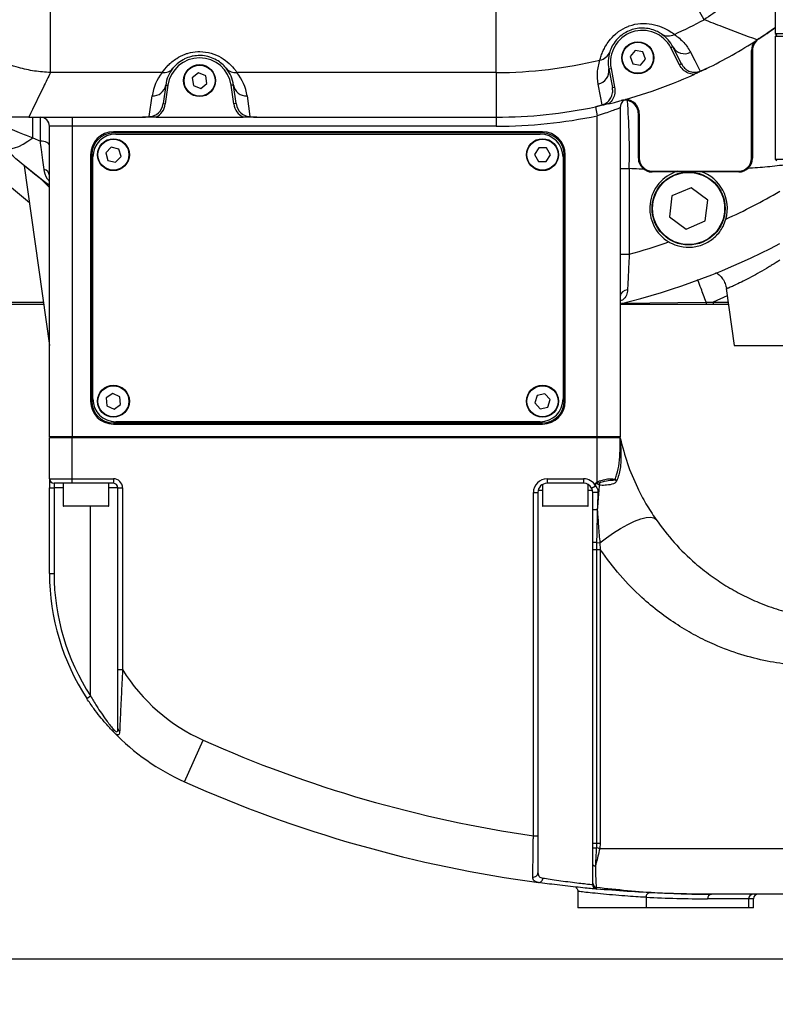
# Model space of a CAD drawing. Header units: millimetres. Extents: x 1654 to 2248, y 5204 to 5624.
# Tile 9 of 81: x 1826 to 1843, y 5247 to 5268. Entities that reach past the tile are written whole.
import ezdxf

# ---------------------------------------------------------------- set-up
doc = ezdxf.new("R2010")
doc.units = ezdxf.units.MM
doc.header["$PDSIZE"] = -1
for name, color, linetype in [('运动空间02尺寸标注', 3, 'Continuous'), ('运动空间03轨迹注释', 6, 'Continuous'), ('运动空间05模型', 7, 'Continuous'), ('运动空间16俯视轨迹', 2, 'Continuous')]:
    doc.layers.add(name, color=color, linetype=linetype)
doc.styles.add('SLDTEXTSTYLE0', font='TXT', dxfattribs={"width": 0.7})
doc.dimstyles.new('SLDDIMSTYLE0', dxfattribs={"dimtxt": 3.5, "dimasz": 4.08, "dimexe": 0, "dimexo": 0.0625, "dimgap": 0.875, "dimtad": 0, "dimtih": 1, "dimtoh": 1, "dimdec": 4, "dimlfac": 10, "dimzin": 12, "dimdsep": 46, "dimtxsty": 'SLDTEXTSTYLE0', "dimsah": 1, "dimcen": 0.09, "dimazin": 3, "dimtfac": 1, "dimtdec": 3, "dimtofl": 0, "dimtmove": 0, "dimatfit": 3, "dimfxl": 1, "dimfrac": 2, "dimtolj": 1, "dimtzin": 12, "dimarcsym": 0})
doc.dimstyles.new('SLDDIMSTYLE1', dxfattribs={"dimtxt": 5, "dimasz": 4.08, "dimexe": 1, "dimexo": 0.0625, "dimgap": 0.875, "dimtad": 1, "dimlfac": 10, "dimrnd": 1e-09, "dimzin": 12, "dimdsep": 46, "dimtxsty": 'SLDTEXTSTYLE0', "dimsah": 1, "dimcen": 0.09, "dimadec": 0, "dimazin": 3, "dimtfac": 1, "dimtdec": 3, "dimtofl": 0, "dimtmove": 0, "dimatfit": 3, "dimfxl": 1, "dimfrac": 2, "dimtolj": 1, "dimtzin": 12, "dimarcsym": 0})
doc.dimstyles.new('SLDDIMSTYLE6', dxfattribs={"dimtxt": 3.5, "dimasz": 4.08, "dimexe": 0, "dimexo": 0.0625, "dimgap": 0.875, "dimtad": 2, "dimlfac": 10, "dimrnd": 1e-09, "dimzin": 12, "dimdsep": 46, "dimtxsty": 'SLDTEXTSTYLE0', "dimsah": 1, "dimcen": 0, "dimadec": 0, "dimazin": 3, "dimtfac": 1, "dimtdec": 3, "dimtofl": 0, "dimtmove": 0, "dimatfit": 3, "dimfxl": 1, "dimfrac": 2, "dimtolj": 1, "dimtzin": 12, "dimarcsym": 0})

# ---------------------------------------------------------------- blocks, each defined once
blk = doc.blocks.new('*D153')
at = {"layer": 'Defpoints', "color": 0}
for p in [(1820.531, 5276.687), (1835.781, 5276.687), (1851.031, 5276.687), (1793.801, 5269.285), (1859.205, 5241.073)]:
    blk.add_point(p, dxfattribs=at)
at = {"layer": '运动空间03轨迹注释', "color": 0, "lineweight": -2}
blk.add_line((1851.093, 5276.687), (1878.408, 5276.687), dxfattribs=at)
for start, end in [(280.9006, 354.5139), (195.4861, 269.1523)]:
    blk.add_arc((1835.781, 5276.687), 42.627, start, end, dxfattribs=at)
at = {"layer": '运动空间03轨迹注释', "color": 0}
for points in [[(1878.892, 5272.58), (1877.533, 5272.645), (1878.408, 5276.687)], [(1795.364, 5265.456), (1794.038, 5265.156), (1793.801, 5269.285)]]:
    blk.add_solid(points, dxfattribs=at)
at = {"layer": '运动空间03轨迹注释', "color": 0, "insert": (1836.025, 5235.972), "char_height": 3.5, "attachment_point": 1, "style": 'SLDTEXTSTYLE0'}
blk.add_mtext('\\A1;170%%d', dxfattribs=at)
blk = doc.blocks.new('*D154')
at = {"layer": 'Defpoints', "color": 0}
for p in [(1835.781, 5276.687), (1975.671, 5252.486)]:
    blk.add_point(p, dxfattribs=at)
at = {"layer": '运动空间03轨迹注释', "color": 0, "lineweight": -2}
blk.add_line((1953.311, 5256.354), (1971.651, 5253.181), dxfattribs=at)
at = {"layer": '运动空间03轨迹注释', "color": 0}
blk.add_solid([(1971.535, 5252.511), (1971.767, 5253.851), (1975.671, 5252.486)], dxfattribs=at)
at = {"layer": '运动空间03轨迹注释', "color": 0, "insert": (1954.919, 5260.516), "char_height": 3.5, "attachment_point": 1, "rotation": 350.1847, "style": 'SLDTEXTSTYLE0'}
blk.add_mtext('\\A1;R1420', dxfattribs=at)
blk = doc.blocks.new('*D155')
at = {"layer": 'Defpoints', "color": 0}
for p in [(1857.392, 5299.407), (1772.611, 5247.747), (1859.381, 5247.747)]:
    blk.add_point(p, dxfattribs=at)
at = {"layer": '运动空间02尺寸标注', "color": 0, "lineweight": -2}
for p, q in [((1857.329, 5299.407), (1771.611, 5299.407)), ((1772.611, 5295.327), (1772.611, 5251.827)), ((1859.318, 5247.747), (1771.611, 5247.747))]:
    blk.add_line(p, q, dxfattribs=at)
at = {"layer": '运动空间02尺寸标注', "color": 0}
for points in [[(1773.291, 5295.327), (1771.931, 5295.327), (1772.611, 5299.407)], [(1771.931, 5251.827), (1773.291, 5251.827), (1772.611, 5247.747)]]:
    blk.add_solid(points, dxfattribs=at)
at = {"layer": '运动空间02尺寸标注', "color": 0, "insert": (1769.236, 5276.139), "char_height": 5, "attachment_point": 5, "rotation": 90, "style": 'SLDTEXTSTYLE0'}
blk.add_mtext('\\A1;516.6', dxfattribs=at)

msp = doc.modelspace()

# ---------------------------------------------------------------- linework, layer by layer
at = {"layer": '运动空间05模型', "lineweight": 25}
for p, q in [((1842.680534, 5270.457379), (1842.680534, 5268.017379)), ((1841.119709, 5268.322288), (1840.221504, 5269.973142)), ((1826.803557, 5267.164289), (1826.803557, 5269.043675)), ((1836.568391, 5267.164289), (1836.568391, 5269.043675)), ((1842.305359, 5267.917111), (1842.316307, 5267.900374)), ((1842.680534, 5268.017379), (1842.710534, 5267.987379)), ((1842.680534, 5268.017379), (1845.830534, 5268.017379)), ((1842.710534, 5267.987379), (1842.680534, 5267.957379)), ((1842.680534, 5267.957379), (1842.680534, 5265.267379)), ((1845.830534, 5267.957379), (1842.680534, 5267.957379)), ((1839.609834, 5267.649104), (1839.499054, 5267.517529)), ((1839.77917, 5267.618953), (1839.609834, 5267.649104)), ((1839.837728, 5267.457228), (1839.77917, 5267.618953)), ((1840.436719, 5267.727727), (1840.392164, 5267.705037)), ((1840.581906, 5267.332448), (1840.392164, 5267.705037)), ((1840.626462, 5267.355138), (1840.436719, 5267.727727)), ((1842.160534, 5265.287379), (1842.160534, 5267.649316)), ((1842.160534, 5267.649316), (1842.180534, 5267.649316)), ((1842.180534, 5267.649316), (1842.180534, 5265.287379)), ((1839.499054, 5267.517529), (1839.557611, 5267.355804)), ((1839.726948, 5267.325653), (1839.837728, 5267.457228)), ((1839.03214, 5267.244431), (1839.081223, 5267.253961)), ((1839.03214, 5267.244431), (1839.111832, 5266.833975)), ((1839.081223, 5267.253961), (1839.160916, 5266.843505)), ((1839.557611, 5267.355804), (1839.726948, 5267.325653)), ((1840.626462, 5267.355138), (1840.581906, 5267.332448)), ((1829.250798, 5267.164289), (1826.803557, 5267.164289)), ((1830.041988, 5267.15734), (1829.907999, 5267.049494)), ((1829.907999, 5267.049494), (1829.934401, 5266.879532)), ((1830.202381, 5267.095225), (1830.041988, 5267.15734)), ((1830.228783, 5266.925263), (1830.202381, 5267.095225)), ((1836.568391, 5267.164289), (1830.885984, 5267.164289)), ((1836.568391, 5267.164289), (1836.568391, 5266.187379)), ((1829.32569, 5266.891758), (1829.268254, 5266.483079)), ((1829.375203, 5266.8848), (1829.317767, 5266.47612)), ((1829.32569, 5266.891758), (1829.375203, 5266.8848)), ((1829.934401, 5266.879532), (1830.094794, 5266.817417)), ((1830.094794, 5266.817417), (1830.228783, 5266.925263)), ((1830.811092, 5266.891758), (1830.761579, 5266.8848)), ((1830.819015, 5266.47612), (1830.761579, 5266.8848)), ((1830.868528, 5266.483079), (1830.811092, 5266.891758)), ((1839.111832, 5266.833975), (1839.160916, 5266.843505)), ((1828.96505, 5266.199353), (1829.028609, 5266.651603)), ((1831.108172, 5266.651603), (1831.171732, 5266.199353)), ((1829.268254, 5266.483079), (1829.317767, 5266.47612)), ((1830.868528, 5266.483079), (1830.819015, 5266.47612)), ((1838.739185, 5266.414227), (1838.780534, 5266.218547)), ((1839.037107, 5266.481721), (1838.988419, 5266.470067)), ((1839.280534, 5266.391291), (1839.280534, 5259.187379)), ((1826.326524, 5266.187379), (1828.817309, 5266.187379)), ((1826.413037, 5265.735216), (1826.413037, 5266.187379)), ((1826.580534, 5265.661016), (1826.580534, 5266.187379)), ((1827.280534, 5266.187379), (1827.280534, 5265.987379)), ((1829.113942, 5266.187379), (1831.02284, 5266.187379)), ((1831.319472, 5266.187379), (1836.568391, 5266.187379)), ((1836.568391, 5266.187379), (1836.568391, 5265.987379)), ((1838.780534, 5259.187379), (1838.780534, 5266.218547)), ((1839.680534, 5265.287379), (1839.680534, 5266.259922)), ((1839.700534, 5266.259922), (1839.680534, 5266.259922)), ((1839.700534, 5266.259922), (1839.700534, 5265.287379)), ((1827.280534, 5265.987379), (1826.780534, 5265.987379)), ((1826.780534, 5259.187379), (1826.780534, 5265.987379)), ((1836.568391, 5265.987379), (1827.280534, 5265.987379)), ((1827.280534, 5265.987379), (1827.280534, 5259.187379)), ((1826.413037, 5265.735216), (1826.580534, 5265.661016)), ((1837.580534, 5265.865538), (1828.180534, 5265.865538)), ((1837.580534, 5265.840538), (1828.180534, 5265.840538)), ((1828.230534, 5265.815538), (1837.530534, 5265.815538)), ((1828.133042, 5265.530851), (1828.013622, 5265.407066)), ((1828.299954, 5265.489323), (1828.133042, 5265.530851)), ((1828.347445, 5265.32401), (1828.299954, 5265.489323)), ((1837.498522, 5265.516726), (1837.408594, 5265.370108)), ((1837.670461, 5265.512156), (1837.498522, 5265.516726)), ((1837.752473, 5265.360968), (1837.670461, 5265.512156)), ((1827.680534, 5265.365538), (1827.680534, 5259.965538)), ((1827.705534, 5265.365538), (1827.705534, 5259.965538)), ((1827.730534, 5260.015538), (1827.730534, 5265.315538)), ((1828.013622, 5265.407066), (1828.061113, 5265.241752)), ((1828.061113, 5265.241752), (1828.228025, 5265.200224)), ((1828.228025, 5265.200224), (1828.347445, 5265.32401)), ((1837.408594, 5265.370108), (1837.490606, 5265.218919)), ((1837.662545, 5265.214349), (1837.752473, 5265.360968)), ((1838.030534, 5265.315538), (1838.030534, 5260.015538)), ((1838.055534, 5259.965538), (1838.055534, 5265.365538)), ((1838.080534, 5259.965538), (1838.080534, 5265.365538)), ((1839.700534, 5265.287379), (1839.680534, 5265.287379)), ((1842.160534, 5265.287379), (1842.180534, 5265.287379)), ((1842.680534, 5265.267379), (1842.710534, 5265.237379)), ((1842.680534, 5265.267379), (1845.280534, 5265.267379)), ((1826.341059, 5264.314399), (1825.305573, 5265.171377)), ((1826.22744, 5265.122847), (1826.780534, 5261.187379)), ((1837.490606, 5265.218919), (1837.662545, 5265.214349)), ((1839.480534, 5265.060748), (1839.480534, 5263.185157)), ((1839.980534, 5265.007379), (1841.880534, 5265.007379)), ((1839.980534, 5265.007379), (1839.980534, 5264.987379)), ((1841.880534, 5264.987379), (1839.980534, 5264.987379)), ((1841.880534, 5265.007379), (1841.880534, 5264.987379)), ((1840.833958, 5264.641749), (1840.41375, 5264.460831)), ((1841.200742, 5264.368297), (1840.833958, 5264.641749)), ((1840.41375, 5264.460831), (1840.360325, 5264.006461)), ((1841.147317, 5263.913927), (1841.200742, 5264.368297)), ((1840.360325, 5264.006461), (1840.727109, 5263.733009)), ((1840.727109, 5263.733009), (1841.147317, 5263.913927)), ((1839.280534, 5263.185157), (1839.480534, 5263.185157)), ((1841.605627, 5262.4319), (1841.780534, 5261.187379)), ((1841.627981, 5262.272843), (1841.31659, 5262.137376)), ((1822.680534, 5262.137379), (1826.64702, 5262.137379)), ((1826.654047, 5262.087379), (1822.680534, 5262.087379)), ((1841.164811, 5262.087379), (1839.280534, 5262.087379)), ((1841.316596, 5262.137379), (1841.64702, 5262.137379)), ((1841.654047, 5262.087379), (1841.316596, 5262.087379)), ((1841.780534, 5261.187379), (1843.088715, 5261.187379)), ((1828.165047, 5260.136839), (1828.024439, 5260.037777)), ((1828.321142, 5260.0646), (1828.165047, 5260.136839)), ((1828.336628, 5259.893298), (1828.321142, 5260.0646)), ((1837.465364, 5260.093287), (1837.412314, 5259.929672)), ((1837.633583, 5260.129152), (1837.465364, 5260.093287)), ((1837.748753, 5260.001403), (1837.633583, 5260.129152)), ((1828.024439, 5260.037777), (1828.039925, 5259.866475)), ((1828.039925, 5259.866475), (1828.19602, 5259.794236)), ((1828.19602, 5259.794236), (1828.336628, 5259.893298)), ((1837.412314, 5259.929672), (1837.527484, 5259.801923)), ((1837.527484, 5259.801923), (1837.695703, 5259.837788)), ((1837.695703, 5259.837788), (1837.748753, 5260.001403)), ((1828.180534, 5259.490538), (1837.580534, 5259.490538)), ((1828.180534, 5259.465538), (1837.580534, 5259.465538)), ((1837.530534, 5259.515538), (1828.230534, 5259.515538)), ((1827.280534, 5259.187379), (1826.780534, 5259.187379)), ((1826.830534, 5259.167379), (1826.830534, 5259.187379)), ((1838.780534, 5259.187379), (1827.280534, 5259.187379)), ((1827.780534, 5259.167379), (1827.780534, 5259.187379)), ((1838.280534, 5259.167379), (1838.280534, 5259.187379)), ((1839.280534, 5259.187379), (1838.780534, 5259.187379)), ((1839.230534, 5259.167379), (1839.230534, 5259.187379)), ((1826.780534, 5259.167379), (1827.280534, 5259.167379)), ((1826.780534, 5258.267379), (1826.780534, 5259.167379)), ((1827.280534, 5258.267379), (1827.280534, 5259.167379)), ((1827.280534, 5259.167379), (1838.780534, 5259.167379)), ((1838.780534, 5258.195312), (1838.780534, 5259.167379)), ((1838.780534, 5259.167379), (1839.280534, 5259.167379)), ((1839.280534, 5258.88596), (1839.280534, 5259.167379)), ((1826.780534, 5258.267379), (1827.280534, 5258.267379)), ((1826.780534, 5258.267379), (1826.780534, 5258.067379)), ((1827.280534, 5258.167379), (1826.880534, 5258.167379)), ((1826.880534, 5258.167379), (1826.880534, 5258.067379)), ((1827.080534, 5258.167379), (1827.080534, 5257.677379)), ((1827.280534, 5258.267379), (1828.180534, 5258.267379)), ((1827.280534, 5258.167379), (1827.280534, 5258.267379)), ((1827.420455, 5258.167379), (1827.280534, 5258.167379)), ((1828.180534, 5258.167379), (1827.740612, 5258.167379)), ((1828.080534, 5257.677379), (1828.080534, 5258.167379)), ((1828.180534, 5258.267379), (1828.180534, 5258.167379)), ((1837.580534, 5258.140584), (1837.580534, 5257.677379)), ((1837.680534, 5258.267379), (1838.480534, 5258.267379)), ((1837.680534, 5258.267379), (1837.680534, 5258.167379)), ((1837.920455, 5258.167379), (1837.680534, 5258.167379)), ((1838.480534, 5258.167379), (1838.240612, 5258.167379)), ((1838.480534, 5258.267379), (1838.480534, 5258.167379)), ((1838.580534, 5257.677379), (1838.580534, 5258.140584)), ((1838.656123, 5258.06313), (1838.743917, 5258.111006)), ((1838.743917, 5258.111006), (1838.740315, 5258.167379)), ((1838.790441, 5258.180609), (1838.780534, 5258.195312)), ((1838.823257, 5258.133816), (1838.782802, 5258.149453)), ((1838.790441, 5258.180609), (1838.83514, 5258.188783)), ((1826.780534, 5258.067379), (1826.880534, 5258.067379)), ((1826.780534, 5256.193827), (1826.780534, 5258.067379)), ((1826.880534, 5258.067379), (1826.880534, 5256.193827)), ((1827.080534, 5258.067379), (1826.880534, 5258.067379)), ((1828.280534, 5258.067379), (1828.080534, 5258.067379)), ((1828.280534, 5258.067379), (1828.380534, 5258.067379)), ((1828.280534, 5254.086696), (1828.280534, 5258.067379)), ((1828.380534, 5258.067379), (1828.380534, 5254.086696)), ((1837.380534, 5250.44758), (1837.380534, 5257.967379)), ((1837.380534, 5257.967379), (1837.480534, 5257.967379)), ((1837.480534, 5257.967379), (1837.480534, 5250.44758)), ((1837.580534, 5258.011254), (1837.485405, 5258.011254)), ((1838.680534, 5258.011254), (1838.580534, 5258.011254)), ((1838.680534, 5257.596896), (1838.680534, 5257.967379)), ((1827.080534, 5257.677379), (1828.080534, 5257.677379)), ((1837.580534, 5257.677379), (1838.580534, 5257.677379)), ((1828.070534, 5257.667379), (1827.090534, 5257.667379)), ((1827.680534, 5253.510545), (1827.680534, 5257.667379)), ((1837.601015, 5257.667379), (1837.590534, 5257.667379)), ((1838.570534, 5257.667379), (1837.601015, 5257.667379)), ((1838.680534, 5256.867576), (1838.680534, 5257.596896)), ((1838.680534, 5257.596896), (1838.780534, 5257.596896)), ((1838.680534, 5256.714816), (1838.680534, 5256.867576)), ((1838.764474, 5256.869502), (1838.762205, 5256.714816)), ((1838.764474, 5256.869502), (1838.837178, 5256.860781)), ((1838.837178, 5256.860781), (1838.846078, 5256.714816)), ((1838.680534, 5256.714816), (1838.762205, 5256.714816)), ((1838.680534, 5250.289014), (1838.680534, 5256.714816)), ((1838.762205, 5256.714816), (1838.846078, 5256.714816)), ((1838.762205, 5256.714816), (1838.762205, 5250.289014)), ((1838.846078, 5256.714816), (1838.846078, 5250.289014)), ((1826.780534, 5256.193827), (1826.880534, 5256.193827)), ((1828.280534, 5254.086696), (1828.380534, 5254.086696)), ((1827.59686, 5253.455784), (1827.680534, 5253.510545)), ((1829.740265, 5251.629037), (1830.148319, 5252.541995)), ((1837.380534, 5250.44758), (1837.480534, 5250.44758)), ((1838.680534, 5250.289014), (1838.762205, 5250.289014)), ((1838.762205, 5250.289014), (1838.846078, 5250.289014)), ((1838.846078, 5250.289014), (1838.834891, 5250.167379)), ((1838.834891, 5250.167379), (1848.280534, 5250.167379)), ((1838.680534, 5249.397681), (1838.680534, 5249.405804)), ((1838.756664, 5249.321185), (1838.758791, 5249.308812)), ((1838.355534, 5249.228048), (1838.355534, 5248.867379)), ((1839.848354, 5249.099294), (1839.848354, 5248.867379)), ((1842.098354, 5249.067379), (1841.193931, 5249.067379)), ((1844.631556, 5249.167379), (1841.280534, 5249.167379)), ((1842.098354, 5248.867379), (1842.098354, 5249.067379)), ((1842.205534, 5249.067379), (1842.098354, 5249.067379)), ((1842.205534, 5248.867379), (1842.205534, 5249.067379)), ((1839.848354, 5248.867379), (1838.355534, 5248.867379)), ((1842.098354, 5248.867379), (1839.848354, 5248.867379)), ((1842.205534, 5248.867379), (1842.098354, 5248.867379))]:
    msp.add_line(p, q, dxfattribs=at)
at = {"layer": '运动空间05模型', "lineweight": 25, "flags": 128}
for points in [[(1840.823693, 5267.608607), (1840.917033, 5267.425738), (1841.033595, 5267.19735)], [(1838.887988, 5266.459077), (1838.851308, 5266.648892), (1838.800394, 5266.912418)], [(1825.74393, 5265.539886), (1825.79363, 5265.509053), (1825.856141, 5265.494228), (1825.930169, 5265.495717), (1826.014184, 5265.513489), (1826.106447, 5265.547177), (1826.205052, 5265.596084), (1826.307957, 5265.659199), (1826.413037, 5265.735216)], [(1826.780534, 5265.566289), (1826.776691, 5265.584769), (1826.765309, 5265.602539), (1826.746827, 5265.618916), (1826.721955, 5265.633271), (1826.691648, 5265.645052), (1826.65707, 5265.653806), (1826.619552, 5265.659196), (1826.580534, 5265.661016)], [(1826.780534, 5264.687379), (1826.673096, 5264.768713), (1826.163681, 5265.175813)], [(1839.308532, 5262.109742), (1841.165686, 5262.134997), (1841.165692, 5262.134997), (1841.165692, 5262.134997)], [(1838.837178, 5256.860781), (1838.98167, 5256.974268), (1839.135267, 5257.082053), (1839.292559, 5257.180339), (1839.448003, 5257.265663), (1839.596124, 5257.335019), (1839.731701, 5257.385962), (1839.849958, 5257.416699), (1839.946728, 5257.426146), (1840.018603, 5257.413971), (1840.063049, 5257.380602)], [(1838.680534, 5249.821143), (1838.681541, 5249.815138), (1838.684544, 5249.809254), (1838.689481, 5249.80361), (1838.696252, 5249.79832), (1838.704723, 5249.793489), (1838.714721, 5249.789216), (1838.726045, 5249.785585), (1838.738468, 5249.782672)]]:
    msp.add_lwpolyline(points, dxfattribs=at)
at = {"layer": '运动空间05模型', "lineweight": 25}
for centre, radius in [((1839.668391, 5267.487379), 0.35), ((1839.668391, 5267.487379), 0.34), ((1830.068391, 5266.987379), 0.35), ((1830.068391, 5266.987379), 0.34), ((1828.180534, 5265.365538), 0.35), ((1828.180534, 5265.365538), 0.34), ((1837.580534, 5265.365538), 0.35), ((1837.580534, 5265.365538), 0.34), ((1840.780534, 5264.187379), 0.8), ((1840.780534, 5264.187379), 0.79), ((1828.180534, 5259.965538), 0.35), ((1828.180534, 5259.965538), 0.34), ((1837.580534, 5259.965538), 0.35), ((1837.580534, 5259.965538), 0.34)]:
    msp.add_circle(centre, radius, dxfattribs=at)
for centre, radius, start, end in [((1836.568391, 5276.687379), 9.523089, 294.1931568, 298.5499362), ((1839.768391, 5267.387379), 0.7, 26.9876241, 190.9876241), ((1836.568391, 5276.687379), 10.5, 303.1902357, 305.5990031), ((1840.336387, 5268.23809), 0.272934, 237.0147393, 299.5727092), ((1836.568391, 5276.687379), 10.5, 296.0171316, 302.9785859), ((1842.480534, 5267.649316), 0.32, 143.2569099, 180), ((1842.480534, 5267.649316), 0.3, 123.1902357, 180), ((1838.797193, 5267.708474), 0.272934, 278.402539, 340.9605088), ((1840.69159, 5267.867577), 0.290718, 208.7539515, 297.0266307), ((1830.068391, 5266.787379), 0.7, 8, 172), ((1836.568391, 5276.687379), 9.523089, 270, 283.7820913), ((1829.28089, 5267.42735), 0.264776, 263.47417, 320.2278778), ((1830.068391, 5266.787379), 0.75, 141.1380385, 172), ((1830.855892, 5267.42735), 0.264776, 219.7721222, 276.52583), ((1830.068391, 5266.787379), 0.75, 8, 38.8619615), ((1838.745179, 5267.197844), 0.290718, 280.9486175, 9.2212967), ((1830.068391, 5266.505471), 1.05, 141.1380385, 172), ((1830.068391, 5266.505471), 1.05, 8, 38.8619615), ((1836.568391, 5276.687379), 10.5, 283.5984515, 294.3767966), ((1829.041362, 5266.939654), 0.288333, 267.4649863, 350.4382394), ((1831.095419, 5266.939654), 0.288333, 189.5617606, 272.5350137), ((1839.480534, 5266.391291), 0.2, 122.5775943, 180), ((1839.380534, 5266.259922), 0.3, 360, 105.0928235), ((1839.380534, 5266.259922), 0.32, 360, 85.0261494), ((1824.39058, 5265.402119), 15.093819, 358.7032386, 4.3534891), ((1836.568391, 5276.687379), 10.5, 270, 281.9581166), ((1826.580534, 5265.987379), 0.2, 0, 90), ((1836.568391, 5276.687379), 10.7, 270, 281.9315109), ((1828.180534, 5265.365538), 0.5, 90, 180), ((1828.180534, 5265.365538), 0.475, 90, 180), ((1828.230534, 5265.315538), 0.5, 90, 180), ((1837.530534, 5265.315538), 0.5, 0, 90), ((1837.580534, 5265.365538), 0.5, 0, 90), ((1837.580534, 5265.365538), 0.475, 0, 90), ((1839.980534, 5265.287379), 0.3, 180, 270), ((1839.980534, 5265.287379), 0.28, 180, 270), ((1841.880534, 5265.287379), 0.28, 270, 0), ((1841.880534, 5265.287379), 0.3, 270, 0), ((1826.62612, 5264.892285), 0.155056, 5.2162332, 76.5297744), ((1840.780534, 5264.187379), 0.85, 106.8351942, 239.6011771), ((1840.780534, 5264.187379), 0.85, 344.0016419, 72.0453316), ((1835.780534, 5276.687379), 14, 294.551164, 300), ((1835.780534, 5276.687379), 15, 283.4933988, 297.8181393), ((1835.780534, 5276.687379), 14, 285.3245142, 289.051655), ((1839.446961, 5262.236168), 0.168102, 91.1791869, 171.9059693), ((1828.180534, 5259.965538), 0.5, 180, 270), ((1828.180534, 5259.965538), 0.475, 180, 270), ((1828.230534, 5260.015538), 0.5, 180, 270), ((1837.530534, 5260.015538), 0.5, 270, 0), ((1837.580534, 5259.965538), 0.475, 270, 0), ((1837.580534, 5259.965538), 0.5, 270, 0), ((1839.480533, 5259.189824), 0.2, 186.4063668, 192.9974554), ((1839.346897, 5258.887962), 0.066394, 181.7273501, 222.7318884), ((1826.880534, 5258.267379), 0.1, 180, 270), ((1828.180534, 5258.067379), 0.2, 0, 90), ((1828.180534, 5258.067379), 0.1, 0, 90), ((1837.680534, 5257.967379), 0.3, 90, 180), ((1837.680534, 5257.967379), 0.2, 90, 180), ((1838.480534, 5257.967379), 0.3, 28.6044027, 90), ((1838.480534, 5257.967379), 0.2, 28.6044027, 90), ((1840.256799, 5257.804547), 1.513812, 165.6159606, 166.830106), ((1839.569457, 5258.001266), 0.757881, 165.6749783, 169.9274555), ((1839.377211, 5258.403288), 0.257452, 216.2060617, 227.2074051), ((1838.763077, 5254.779064), 3.189382, 89.4441148, 91.4830121), ((1827.090534, 5257.677379), 0.01, 180, 270), ((1828.070534, 5257.677379), 0.01, 270, 0), ((1837.590534, 5257.677379), 0.01, 180, 270), ((1838.570534, 5257.677379), 0.01, 270, 0), ((1838.745666, 5255.859231), 1.010445, 88.9334431, 93.6957726), ((1831.780534, 5256.193827), 5, 180, 213.2030992), ((1831.780534, 5256.193827), 4.9, 180, 213.2030992), ((1831.780534, 5256.193827), 4, 211.7883306, 245.9173708), ((1828.234807, 5252.764359), 0.067298, 156.8586024, 219.7151271), ((1831.780534, 5256.193827), 5, 223.9868905, 245.9173708), ((1828.357752, 5252.799217), 0.077257, 181.7947117, 238.305799), ((1841.280534, 5277.448629), 27.28125, 245.9173708, 261.7811055), ((1841.280534, 5277.448629), 28.28125, 245.9173708, 262.3029583), ((1838.742492, 5250.511514), 0.328185, 259.1178206, 272.9619419), ((1838.226768, 5247.549996), 2.6871, 76.9199551, 78.5661318), ((1837.384149, 5249.639783), 0.096607, 260.4346313, 356.1115923), ((1837.493754, 5249.516684), 0.094501, 269.3511442, 2.7927047), ((1838.774844, 5249.378469), 0.099477, 179.67992, 264.6767781), ((1838.770902, 5249.410551), 0.090493, 183.0065029, 260.9478558), ((1838.773931, 5249.401036), 0.093458, 182.0573213, 260.6771471), ((1839.942847, 5249.104592), 0.094642, 91.9070741, 183.209307), ((1841.193931, 5277.448629), 28.38125, 267.2825438, 270), ((1841.28775, 5249.073629), 0.094027, 94.4019497, 183.811261), ((1842.192173, 5249.073629), 0.094027, 94.4019497, 183.8112611), ((1842.305534, 5249.067379), 0.1, 90, 180)]:
    msp.add_arc(centre, radius, start, end, dxfattribs=at)
for centre, major_axis, ratio, start_param, end_param in [((1828.971173, 5266.52483), (0.045365, 0.32279), 0.920353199, 3.272748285, 4.71238898), ((1828.971173, 5266.52483), (-0.051897, -0.369263), 0.938608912, 0.568208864, 1.570796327), ((1831.165609, 5266.52483), (-0.051897, 0.369263), 0.938608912, 1.570796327, 2.573383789), ((1831.165609, 5266.52483), (-0.045365, 0.32279), 0.920353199, 1.570796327, 3.010437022)]:
    msp.add_ellipse(centre, major_axis=major_axis, ratio=ratio, start_param=start_param, end_param=end_param, dxfattribs=at)
for points, knots in [([(1842.59148, 5270.798569), (1842.587586, 5270.737848), (1842.573876, 5270.524094), (1842.504721, 5270.160076), (1842.352695, 5269.717049), (1842.130823, 5269.298347), (1841.846155, 5268.917409), (1841.509536, 5268.58289), (1841.249652, 5268.409156), (1841.119709, 5268.322288)], [0, 0, 0, 0, 0.0611956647, 0.2154243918, 0.3696499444, 0.5280302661, 0.6864108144, 0.8432035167, 1, 1, 1, 1]), ([(1826.803557, 5267.164289), (1826.68655, 5267.172753), (1826.450853, 5267.189801), (1826.066144, 5267.275504), (1825.654142, 5267.423803), (1825.239401, 5267.653488), (1824.858807, 5267.942386), (1824.650369, 5268.177502), (1824.544831, 5268.296549)], [0, 0, 0, 0, 0.135483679, 0.272916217, 0.452904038, 0.637580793, 0.816495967, 1, 1, 1, 1]), ([(1842.283809, 5267.879201), (1842.0314, 5267.973797), (1841.648005, 5268.117482), (1841.254239, 5268.270135), (1841.119709, 5268.322288)], [0, 0, 0, 0, 0.658350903, 1, 1, 1, 1]), ([(1838.837076, 5267.438471), (1838.845222, 5267.467641), (1838.861507, 5267.525953), (1838.915353, 5267.663357), (1839.010354, 5267.834257), (1839.143643, 5267.980806), (1839.283249, 5268.092156), (1839.38763, 5268.150857), (1839.552339, 5268.21281), (1839.736122, 5268.249981), (1839.987694, 5268.231178), (1840.210889, 5268.160723), (1840.373731, 5268.071876), (1840.44118, 5268.022572), (1840.471087, 5268.000711)], [0, 0, 0, 0, 0.078347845, 0.156618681, 0.27967608, 0.36822898, 0.397962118, 0.485257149, 0.496331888, 0.588787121, 0.684136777, 0.78733519, 0.905703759, 1, 1, 1, 1]), ([(1840.187795, 5268.00915), (1840.168404, 5268.021659), (1840.125662, 5268.049232), (1840.019578, 5268.098918), (1839.869036, 5268.136506), (1839.704551, 5268.140646), (1839.584032, 5268.116468), (1839.47653, 5268.080827), (1839.408764, 5268.047922), (1839.308674, 5267.98344), (1839.249752, 5267.931972), (1839.166171, 5267.839961), (1839.091598, 5267.723227), (1839.068472, 5267.657291), (1839.055195, 5267.619438)], [0, 0, 0, 0, 0.101989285, 0.224805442, 0.326559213, 0.417101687, 0.48847161, 0.503749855, 0.581134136, 0.595822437, 0.6868171, 0.708955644, 0.832914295, 1, 1, 1, 1]), ([(1842.680534, 5268.150978), (1842.654075, 5268.131654), (1842.529746, 5268.040849), (1842.392135, 5267.950401), (1842.283809, 5267.879201)], [0, 0, 0, 0, 0.212807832, 1, 1, 1, 1]), ([(1840.436719, 5267.727727), (1840.406534, 5267.779842), (1840.346024, 5267.884312), (1840.240619, 5267.967474), (1840.187795, 5268.00915)], [0, 0, 0, 0, 0.498856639, 1, 1, 1, 1]), ([(1840.471087, 5268.000711), (1840.545492, 5267.943611), (1840.695073, 5267.828818), (1840.780673, 5267.682262), (1840.823693, 5267.608607)], [0, 0, 0, 0, 0.4974192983, 1, 1, 1, 1]), ([(1829.250798, 5267.164289), (1829.287375, 5267.214643), (1829.353891, 5267.306212), (1829.535105, 5267.464506), (1829.70261, 5267.551507), (1829.859641, 5267.603755), (1829.971861, 5267.62295), (1830.143096, 5267.626204), (1830.330764, 5267.597274), (1830.554462, 5267.494763), (1830.732382, 5267.355455), (1830.833173, 5267.239011), (1830.87305, 5267.182589), (1830.885984, 5267.164289)], [0, 0, 0, 0, 0.153994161, 0.280037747, 0.370903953, 0.400245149, 0.484222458, 0.502752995, 0.600628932, 0.702215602, 0.812657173, 0.939236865, 1, 1, 1, 1]), ([(1839.055195, 5267.619438), (1839.039255, 5267.554401), (1839.007289, 5267.423977), (1839.023841, 5267.304386), (1839.03214, 5267.244431)], [0, 0, 0, 0, 0.498663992, 1, 1, 1, 1]), ([(1830.652386, 5267.257963), (1830.643192, 5267.269021), (1830.61544, 5267.302397), (1830.545258, 5267.371883), (1830.418237, 5267.457313), (1830.262894, 5267.518252), (1830.140449, 5267.536062), (1830.030822, 5267.538361), (1829.960037, 5267.531559), (1829.845284, 5267.506326), (1829.771233, 5267.478156), (1829.662577, 5267.421921), (1829.554839, 5267.341212), (1829.50977, 5267.28795), (1829.484396, 5267.257963)], [0, 0, 0, 0, 0.065333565, 0.197203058, 0.307055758, 0.404680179, 0.486432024, 0.497516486, 0.574457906, 0.59456057, 0.688135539, 0.710252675, 0.836869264, 1, 1, 1, 1]), ([(1838.800394, 5266.912418), (1838.789049, 5266.996131), (1838.766257, 5267.164306), (1838.813399, 5267.346811), (1838.837076, 5267.438471)], [0, 0, 0, 0, 0.497770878, 1, 1, 1, 1]), ([(1840.902115, 5267.123444), (1840.899047, 5267.123556), (1840.853614, 5267.125216), (1840.765177, 5267.147495), (1840.65318, 5267.220587), (1840.605656, 5267.295174), (1840.581906, 5267.332448)], [0, 0, 0, 0, 0.023067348, 0.341656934, 0.671000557, 1, 1, 1, 1]), ([(1840.626462, 5267.355138), (1840.64712, 5267.322565), (1840.688369, 5267.257523), (1840.78516, 5267.192937), (1840.892327, 5267.165231), (1840.97813, 5267.174145), (1841.021655, 5267.192355), (1841.033595, 5267.19735)], [0, 0, 0, 0, 0.238933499, 0.477098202, 0.705874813, 0.919311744, 1, 1, 1, 1]), ([(1841.17411, 5267.251418), (1841.144169, 5267.236908), (1841.083576, 5267.207545), (1840.992217, 5267.164574), (1840.931671, 5267.136936), (1840.902115, 5267.123444)], [0, 0, 0, 0, 0.333319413, 0.674548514, 1, 1, 1, 1]), ([(1841.033595, 5267.19735), (1841.033926, 5267.197454), (1841.051577, 5267.202975), (1841.098077, 5267.217912), (1841.144966, 5267.238575), (1841.17411, 5267.251418)], [0, 0, 0, 0, 0.007177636, 0.382921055, 1, 1, 1, 1]), ([(1826.803557, 5267.164289), (1826.75091, 5267.058783), (1826.588515, 5266.733341), (1826.432178, 5266.40755), (1826.326524, 5266.187379)], [0, 0, 0, 0, 0.324192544, 1, 1, 1, 1]), ([(1838.887988, 5266.459077), (1838.900476, 5266.462487), (1838.945998, 5266.474915), (1839.018999, 5266.52066), (1839.086987, 5266.608557), (1839.120067, 5266.71445), (1839.119456, 5266.792091), (1839.1126, 5266.829756), (1839.111832, 5266.833975)], [0, 0, 0, 0, 0.0806625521, 0.2940314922, 0.5227352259, 0.7608240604, 0.9732084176, 1, 1, 1, 1]), ([(1839.160916, 5266.843505), (1839.164997, 5266.799666), (1839.173165, 5266.711942), (1839.130865, 5266.580091), (1839.068728, 5266.514897), (1839.037107, 5266.481721)], [0, 0, 0, 0, 0.32913434, 0.658613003, 1, 1, 1, 1]), ([(1839.037107, 5266.481721), (1839.004746, 5266.47399), (1838.938933, 5266.458268), (1838.84047, 5266.435954), (1838.775397, 5266.421985), (1838.743955, 5266.415236)], [0, 0, 0, 0, 0.3333177, 0.677872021, 1, 1, 1, 1]), ([(1838.743955, 5266.415236), (1838.774831, 5266.423045), (1838.824507, 5266.435608), (1838.870352, 5266.452446), (1838.887664, 5266.458955), (1838.887988, 5266.459077)], [0, 0, 0, 0, 0.6170789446, 0.9928223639, 1, 1, 1, 1]), ([(1839.280534, 5266.391291), (1839.278686, 5266.390559), (1839.27354, 5266.388521), (1839.217838, 5266.366585), (1839.104703, 5266.324287), (1838.95296, 5266.271303), (1838.838031, 5266.236139), (1838.780534, 5266.218547)], [0, 0, 0, 0, 0.11933224, 0.33249427, 0.553331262, 0.77653938, 1, 1, 1, 1]), ([(1825.360133, 5266.225087), (1825.476262, 5266.160592), (1825.722138, 5266.024039), (1826.076323, 5265.866508), (1826.314729, 5265.773548), (1826.413037, 5265.735216)], [0, 0, 0, 0, 0.34467874, 0.729775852, 1, 1, 1, 1]), ([(1826.326524, 5266.187379), (1826.245238, 5266.187379), (1826.079095, 5266.187379), (1825.791955, 5266.187379), (1825.606262, 5266.187379), (1825.492732, 5266.187379)], [0, 0, 0, 0, 0.271275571, 0.554466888, 1, 1, 1, 1]), ([(1828.817309, 5266.187379), (1828.848438, 5266.188532), (1828.898872, 5266.1904), (1828.946488, 5266.196768), (1828.964711, 5266.199306), (1828.96505, 5266.199353)], [0, 0, 0, 0, 0.612753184, 0.992803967, 1, 1, 1, 1]), ([(1829.113942, 5266.187379), (1829.080673, 5266.187379), (1829.014908, 5266.187379), (1828.915265, 5266.187379), (1828.850041, 5266.187379), (1828.817309, 5266.187379)], [0, 0, 0, 0, 0.337749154, 0.667667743, 1, 1, 1, 1]), ([(1831.319472, 5266.187379), (1831.286206, 5266.187379), (1831.221756, 5266.187379), (1831.122116, 5266.187379), (1831.056885, 5266.187379), (1831.02284, 5266.187379)], [0, 0, 0, 0, 0.3377601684, 0.6543654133, 1, 1, 1, 1]), ([(1831.171732, 5266.199353), (1831.172071, 5266.199306), (1831.190294, 5266.196768), (1831.237909, 5266.1904), (1831.288344, 5266.188532), (1831.319472, 5266.187379)], [0, 0, 0, 0, 0.007196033, 0.387246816, 1, 1, 1, 1]), ([(1826.662239, 5265.043076), (1826.653848, 5265.110021), (1826.636897, 5265.24526), (1826.608766, 5265.459015), (1826.588959, 5265.600728), (1826.580534, 5265.661016)], [0, 0, 0, 0, 0.360303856, 0.727860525, 1, 1, 1, 1]), ([(1826.780534, 5264.688477), (1826.767579, 5264.697836), (1826.576804, 5264.835654), (1826.220477, 5265.123166), (1825.903915, 5265.399986), (1825.74393, 5265.539886)], [0, 0, 0, 0, 0.034780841, 0.512193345, 1, 1, 1, 1]), ([(1843.551885, 5265.237379), (1843.485788, 5265.225701), (1843.281304, 5265.189575), (1842.933004, 5265.142876), (1842.506854, 5265.09503), (1842.219374, 5265.073625), (1842.075184, 5265.062889)], [0, 0, 0, 0, 0.135346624, 0.418721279, 0.708449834, 1, 1, 1, 1]), ([(1826.780534, 5264.781033), (1826.765172, 5264.797918), (1826.690887, 5264.879572), (1826.674911, 5264.970751), (1826.662239, 5265.043076)], [0, 0, 0, 0, 0.206788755, 1, 1, 1, 1]), ([(1839.812333, 5265.046235), (1839.773614, 5265.047766), (1839.662996, 5265.05214), (1839.552414, 5265.057357), (1839.480539, 5265.060748)], [0, 0, 0, 0, 0.350022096, 1, 1, 1, 1]), ([(1826.780534, 5264.648861), (1826.751791, 5264.676201), (1826.682488, 5264.742121), (1826.627038, 5264.79931), (1826.594586, 5264.832781)], [0, 0, 0, 0, 0.414745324, 1, 1, 1, 1]), ([(1840.35042, 5263.454233), (1840.355631, 5263.451224), (1840.430959, 5263.407727), (1840.600115, 5263.343355), (1840.870392, 5263.326395), (1841.145338, 5263.401955), (1841.379092, 5263.563662), (1841.528889, 5263.758245), (1841.578748, 5263.899619), (1841.597613, 5263.95311)], [0, 0, 0, 0, 0.011674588, 0.168765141, 0.346115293, 0.531926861, 0.710002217, 0.890273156, 1, 1, 1, 1]), ([(1839.480534, 5263.185157), (1839.474564, 5263.064433), (1839.462645, 5262.823365), (1839.45054, 5262.560869), (1839.44509, 5262.439583), (1839.443502, 5262.404235)], [0, 0, 0, 0, 0.415477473, 0.829644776, 1, 1, 1, 1]), ([(1842.533376, 5262.902145), (1842.468179, 5262.86378), (1842.336727, 5262.786428), (1842.14884, 5262.683207), (1841.972378, 5262.591284), (1841.82264, 5262.518271), (1841.708306, 5262.466322), (1841.657539, 5262.445546), (1841.621129, 5262.432127), (1841.601593, 5262.425467), (1841.6085, 5262.431652), (1841.609762, 5262.432783)], [0, 0, 0, 0, 0.128475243, 0.259035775, 0.401429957, 0.547535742, 0.68310838, 0.82249146, 0.828084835, 0.968584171, 1, 1, 1, 1]), ([(1842.780534, 5263.055966), (1842.72401, 5263.019782), (1842.640162, 5262.966107), (1842.559622, 5262.917866), (1842.533376, 5262.902145)], [0, 0, 0, 0, 0.674122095, 1, 1, 1, 1]), ([(1841.373366, 5262.787855), (1841.399702, 5262.770703), (1841.458474, 5262.732426), (1841.530209, 5262.647758), (1841.587245, 5262.54544), (1841.601985, 5262.469501), (1841.609142, 5262.432632)], [0, 0, 0, 0, 0.213696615, 0.476872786, 0.746021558, 1, 1, 1, 1]), ([(1841.165692, 5262.134998), (1841.128029, 5262.236776), (1841.066965, 5262.401789), (1841.006363, 5262.565554), (1840.98516, 5262.62285), (1840.981985, 5262.63143)], [0, 0, 0, 0, 0.577792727, 0.936773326, 1, 1, 1, 1]), ([(1839.443502, 5262.404235), (1839.437666, 5262.364861), (1839.42486, 5262.278462), (1839.366768, 5262.197734), (1839.298035, 5262.164045), (1839.280534, 5262.155466)], [0, 0, 0, 0, 0.384270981, 0.843212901, 1, 1, 1, 1]), ([(1841.316596, 5262.087379), (1841.283262, 5262.087379), (1841.232664, 5262.087379), (1841.182072, 5262.087379), (1841.164811, 5262.087379)], [0, 0, 0, 0, 0.6588043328, 1, 1, 1, 1]), ([(1841.165692, 5262.134998), (1841.199019, 5262.13552), (1841.249311, 5262.13631), (1841.29961, 5262.137108), (1841.316579, 5262.137379), (1841.316581, 5262.137379)], [0, 0, 0, 0, 0.662635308, 0.9999602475, 1, 1, 1, 1]), ([(1839.28561, 5259.145051), (1839.285568, 5259.143356), (1839.285485, 5259.139973), (1839.286895, 5259.098429), (1839.290645, 5259.002431), (1839.29521, 5258.905125), (1839.298129, 5258.842909)], [0, 0, 0, 0, 0.141442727, 0.282250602, 0.541084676, 1, 1, 1, 1]), ([(1839.28561, 5259.145051), (1839.333309, 5258.963675), (1839.429412, 5258.59824), (1839.62915, 5258.124051), (1839.845308, 5257.711145), (1839.989703, 5257.491944), (1840.063049, 5257.380602)], [0, 0, 0, 0, 0.290272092, 0.584838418, 0.789118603, 1, 1, 1, 1]), ([(1839.169473, 5258.251213), (1839.181819, 5258.28485), (1839.225199, 5258.403032), (1839.271598, 5258.612157), (1839.277534, 5258.794058), (1839.280534, 5258.88596)], [0, 0, 0, 0, 0.164468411, 0.577861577, 1, 1, 1, 1]), ([(1839.298129, 5258.842909), (1839.299302, 5258.748126), (1839.301682, 5258.555836), (1839.255629, 5258.349785), (1839.211252, 5258.237073), (1839.202311, 5258.214365)], [0, 0, 0, 0, 0.437006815, 0.886577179, 1, 1, 1, 1]), ([(1827.740612, 5258.167379), (1827.683225, 5258.169031), (1827.576225, 5258.172112), (1827.469801, 5258.168878), (1827.420455, 5258.167379)], [0, 0, 0, 0, 0.536328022, 1, 1, 1, 1]), ([(1838.240612, 5258.167379), (1838.183225, 5258.169031), (1838.076225, 5258.172112), (1837.969801, 5258.168878), (1837.920455, 5258.167379)], [0, 0, 0, 0, 0.536328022, 1, 1, 1, 1]), ([(1838.740315, 5258.167379), (1838.74056, 5258.167551), (1838.753899, 5258.176957), (1838.76734, 5258.186219), (1838.780534, 5258.195312)], [0, 0, 0, 0, 0.018320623, 1, 1, 1, 1]), ([(1838.740315, 5258.167379), (1838.740803, 5258.167508), (1838.757513, 5258.171948), (1838.774221, 5258.176342), (1838.790441, 5258.180609)], [0, 0, 0, 0, 0.029193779, 1, 1, 1, 1]), ([(1838.782802, 5258.149453), (1838.769111, 5258.155279), (1838.754982, 5258.161292), (1838.740757, 5258.167195), (1838.740315, 5258.167379)], [0, 0, 0, 0, 0.968963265, 1, 1, 1, 1]), ([(1838.743917, 5258.111006), (1838.753796, 5258.097042), (1838.775869, 5258.06584), (1838.792748, 5258.015913), (1838.793666, 5257.981547), (1838.79402, 5257.968297)], [0, 0, 0, 0, 0.3323483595, 0.7425789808, 1, 1, 1, 1]), ([(1838.780534, 5258.195312), (1838.780611, 5258.195353), (1838.78797, 5258.199317), (1838.814781, 5258.212041), (1838.88071, 5258.236795), (1838.975054, 5258.261057), (1839.07611, 5258.270467), (1839.137464, 5258.263528), (1839.164912, 5258.252968), (1839.169473, 5258.251213)], [0, 0, 0, 0, 0.000576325, 0.054914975, 0.194734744, 0.463984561, 0.709337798, 0.951699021, 1, 1, 1, 1]), ([(1838.823257, 5258.133816), (1838.819056, 5258.074287), (1838.810519, 5257.953284), (1838.798422, 5257.80311), (1838.788359, 5257.685033), (1838.783238, 5257.627044), (1838.780656, 5257.598257), (1838.780534, 5257.596896)], [0, 0, 0, 0, 0.332488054, 0.67584715, 0.839061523, 0.992395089, 1, 1, 1, 1]), ([(1839.202311, 5258.214365), (1839.196039, 5258.203931), (1839.180417, 5258.177942), (1839.10959, 5258.142253), (1838.998208, 5258.126273), (1838.886419, 5258.118213), (1838.832432, 5258.131549), (1838.823257, 5258.133816)], [0, 0, 0, 0, 0.0926491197, 0.2307536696, 0.6214843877, 0.9356721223, 1, 1, 1, 1]), ([(1838.83514, 5258.188783), (1838.870213, 5258.196665), (1838.963759, 5258.217688), (1839.069859, 5258.237586), (1839.14203, 5258.238708), (1839.162825, 5258.248184), (1839.169473, 5258.251213)], [0, 0, 0, 0, 0.281552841, 0.750938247, 0.920384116, 1, 1, 1, 1]), ([(1838.680534, 5257.967379), (1838.678546, 5257.990159), (1838.675623, 5258.023662), (1838.66085, 5258.053562), (1838.656123, 5258.06313)], [0, 0, 0, 0, 0.67997562, 1, 1, 1, 1]), ([(1838.79402, 5257.968297), (1838.792692, 5257.929461), (1838.788462, 5257.805658), (1838.78376, 5257.68186), (1838.780534, 5257.596896)], [0, 0, 0, 0, 0.313685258, 1, 1, 1, 1]), ([(1838.780534, 5257.596896), (1838.779355, 5257.53024), (1838.775067, 5257.287747), (1838.768927, 5257.045303), (1838.764474, 5256.869502)], [0, 0, 0, 0, 0.2748814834, 1, 1, 1, 1]), ([(1838.780534, 5257.596896), (1838.78062, 5257.595536), (1838.780986, 5257.589742), (1838.783256, 5257.554038), (1838.791397, 5257.429783), (1838.808377, 5257.189806), (1838.826699, 5256.9805), (1838.837178, 5256.860781)], [0, 0, 0, 0, 0.005533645, 0.02357002, 0.145244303, 0.511095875, 1, 1, 1, 1]), ([(1840.063049, 5257.380602), (1840.193906, 5257.205516), (1840.458199, 5256.851896), (1840.870152, 5256.455388), (1841.253682, 5256.14951), (1841.600288, 5255.917629), (1841.956298, 5255.718772), (1842.344804, 5255.540317), (1842.758989, 5255.39134), (1843.197518, 5255.276436), (1843.629611, 5255.203012), (1843.991098, 5255.171219), (1844.204151, 5255.168392), (1844.280534, 5255.167379)], [0, 0, 0, 0, 0.112432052, 0.227079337, 0.305524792, 0.383980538, 0.464620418, 0.545270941, 0.643663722, 0.742075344, 0.842862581, 0.943664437, 1, 1, 1, 1]), ([(1843.580923, 5254.167379), (1843.404638, 5254.172142), (1843.052103, 5254.181667), (1842.497068, 5254.264556), (1841.926669, 5254.407435), (1841.402891, 5254.600986), (1840.939979, 5254.824217), (1840.536137, 5255.060215), (1840.139676, 5255.33787), (1839.713374, 5255.694636), (1839.267713, 5256.142343), (1838.987354, 5256.522999), (1838.846078, 5256.714816)], [0, 0, 0, 0, 0.110408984, 0.220797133, 0.334861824, 0.448897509, 0.529564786, 0.610224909, 0.693182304, 0.776133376, 0.887190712, 1, 1, 1, 1]), ([(1828.280534, 5252.796798), (1828.280534, 5252.833025), (1828.280534, 5252.906837), (1828.280534, 5253.103034), (1828.280534, 5253.381945), (1828.280534, 5253.736243), (1828.280534, 5253.968866), (1828.280534, 5254.086696)], [0, 0, 0, 0, 0.1209883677, 0.2465150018, 0.5135923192, 0.7536217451, 1, 1, 1, 1]), ([(1828.380534, 5254.086696), (1828.374651, 5253.965243), (1828.362901, 5253.722646), (1828.345054, 5253.351134), (1828.330757, 5253.041166), (1828.321675, 5252.837044), (1828.318351, 5252.760756), (1828.317163, 5252.733482)], [0, 0, 0, 0, 0.239767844, 0.478924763, 0.747525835, 0.909739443, 1, 1, 1, 1]), ([(1828.18304, 5252.721358), (1828.127107, 5252.780706), (1828.032324, 5252.881276), (1827.880982, 5253.062274), (1827.739882, 5253.244533), (1827.647945, 5253.380328), (1827.59686, 5253.455784)], [0, 0, 0, 0, 0.30310396, 0.513636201, 0.729747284, 1, 1, 1, 1]), ([(1827.680534, 5253.510545), (1827.723347, 5253.436742), (1827.799133, 5253.306101), (1827.917543, 5253.127313), (1828.04396, 5252.950577), (1828.125661, 5252.849361), (1828.172925, 5252.790807)], [0, 0, 0, 0, 0.275218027, 0.487169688, 0.703327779, 1, 1, 1, 1]), ([(1828.172925, 5252.790807), (1828.188318, 5252.773292), (1828.217236, 5252.740387), (1828.252338, 5252.720051), (1828.267872, 5252.729255), (1828.278435, 5252.752617), (1828.279553, 5252.776151), (1828.280534, 5252.796798)], [0, 0, 0, 0, 0.252084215, 0.473590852, 0.696724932, 0.733926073, 1, 1, 1, 1]), ([(1828.317163, 5252.733482), (1828.314832, 5252.711496), (1828.310138, 5252.66722), (1828.2809, 5252.649605), (1828.237161, 5252.669011), (1828.201586, 5252.70342), (1828.18304, 5252.721358)], [0, 0, 0, 0, 0.263411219, 0.530471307, 0.755225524, 1, 1, 1, 1]), ([(1837.368095, 5249.544519), (1837.368905, 5249.604906), (1837.370524, 5249.725626), (1837.374466, 5250.014613), (1837.37799, 5250.267802), (1837.38006, 5250.414113), (1837.380534, 5250.44758)], [0, 0, 0, 0, 0.30275427, 0.605233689, 0.909700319, 1, 1, 1, 1]), ([(1837.480534, 5250.44758), (1837.480534, 5250.417399), (1837.480534, 5250.285468), (1837.480534, 5250.057203), (1837.480534, 5249.796604), (1837.480534, 5249.687694), (1837.480534, 5249.633232)], [0, 0, 0, 0, 0.090358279, 0.394972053, 0.697442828, 1, 1, 1, 1]), ([(1838.680534, 5250.189231), (1838.680534, 5250.194178), (1838.680534, 5250.227407), (1838.680534, 5250.260688), (1838.680534, 5250.289014)], [0, 0, 0, 0, 0.148882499, 1, 1, 1, 1]), ([(1838.680534, 5249.821143), (1838.680534, 5249.920712), (1838.680534, 5250.040734), (1838.680534, 5250.16761), (1838.680534, 5250.189231)], [0, 0, 0, 0, 0.829586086, 1, 1, 1, 1]), ([(1838.75945, 5250.183768), (1838.758098, 5250.16001), (1838.750209, 5250.021322), (1838.743788, 5249.890819), (1838.738468, 5249.782672)], [0, 0, 0, 0, 0.171308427, 1, 1, 1, 1]), ([(1838.834891, 5250.167379), (1838.809078, 5250.056464), (1838.777614, 5249.921267), (1838.744428, 5249.803774), (1838.738468, 5249.782672)], [0, 0, 0, 0, 0.820397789, 1, 1, 1, 1]), ([(1838.762205, 5250.289014), (1838.761859, 5250.259075), (1838.761453, 5250.223945), (1838.759708, 5250.188941), (1838.75945, 5250.183768)], [0, 0, 0, 0, 0.852221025, 1, 1, 1, 1]), ([(1838.680534, 5249.405804), (1838.680534, 5249.455614), (1838.680534, 5249.562391), (1838.680534, 5249.731121), (1838.680534, 5249.821143)], [0, 0, 0, 0, 0.466478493, 1, 1, 1, 1]), ([(1838.738468, 5249.782672), (1838.740972, 5249.68383), (1838.744921, 5249.52794), (1838.75194, 5249.390366), (1838.755472, 5249.338636), (1838.756664, 5249.321185)], [0, 0, 0, 0, 0.5344807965, 0.842963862, 1, 1, 1, 1]), ([(1837.492684, 5249.422189), (1837.456936, 5249.4302), (1837.381512, 5249.4471), (1837.37272, 5249.510938), (1837.368095, 5249.544519)], [0, 0, 0, 0, 0.473955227, 1, 1, 1, 1]), ([(1837.480534, 5249.633232), (1837.484851, 5249.602884), (1837.493054, 5249.545217), (1837.557576, 5249.528981), (1837.588142, 5249.521288)], [0, 0, 0, 0, 0.526257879, 1, 1, 1, 1]), ([(1837.588142, 5249.521288), (1837.638335, 5249.513455), (1837.733703, 5249.498572), (1837.933213, 5249.469492), (1838.137315, 5249.441813), (1838.335856, 5249.416926), (1838.503842, 5249.397427), (1838.629288, 5249.383819), (1838.66001, 5249.380622), (1838.675369, 5249.379024)], [0, 0, 0, 0, 0.15762271, 0.299484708, 0.440828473, 0.581366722, 0.721177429, 0.860614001, 1, 1, 1, 1]), ([(1838.765615, 5249.27942), (1838.747629, 5249.281025), (1838.711639, 5249.284234), (1838.564742, 5249.297894), (1838.368091, 5249.317459), (1838.135688, 5249.342429), (1837.896753, 5249.370203), (1837.663151, 5249.399386), (1837.551458, 5249.414327), (1837.492684, 5249.422189)], [0, 0, 0, 0, 0.139303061, 0.278728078, 0.418597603, 0.559219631, 0.700614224, 0.842461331, 1, 1, 1, 1]), ([(1838.307962, 5249.314006), (1838.315214, 5249.308834), (1838.3319, 5249.296933), (1838.348598, 5249.269094), (1838.357059, 5249.24424), (1838.355045, 5249.230903), (1838.354793, 5249.229228)], [0, 0, 0, 0, 0.261337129, 0.601311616, 0.949922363, 1, 1, 1, 1]), ([(1838.675369, 5249.379024), (1838.676309, 5249.379169), (1838.679599, 5249.379676), (1838.680144, 5249.390179), (1838.680534, 5249.397681)], [0, 0, 0, 0, 0.285686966, 1, 1, 1, 1]), ([(1838.756664, 5249.321185), (1839.215359, 5249.272691), (1839.675011, 5249.224096), (1840.348716, 5249.186916), (1840.613917, 5249.176544), (1840.931859, 5249.170081), (1841.035552, 5249.168727), (1841.151117, 5249.167693), (1841.215108, 5249.167391), (1841.276611, 5249.167379), (1841.280534, 5249.167379)], [0, 0, 0, 0, 0.539278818, 0.540403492, 0.800402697, 0.855662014, 0.922567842, 0.925412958, 0.995242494, 1, 1, 1, 1]), ([(1838.758791, 5249.308812), (1838.761255, 5249.297281), (1838.764695, 5249.281178), (1838.765412, 5249.279809), (1838.765615, 5249.27942)], [0, 0, 0, 0, 0.716068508, 1, 1, 1, 1]), ([(1841.280534, 5249.167379), (1841.276705, 5249.167379), (1841.216786, 5249.167387), (1841.100523, 5249.167785), (1840.986681, 5249.168848), (1840.674222, 5249.172725), (1840.39704, 5249.179942), (1839.678794, 5249.209098), (1839.212542, 5249.245003), (1838.765615, 5249.27942)], [0, 0, 0, 0, 0.004683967, 0.073298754, 0.141880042, 0.143035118, 0.452259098, 0.474962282, 1, 1, 1, 1]), ([(1839.848354, 5249.099294), (1839.795727, 5249.10218), (1839.690464, 5249.107954), (1839.451541, 5249.123512), (1839.18486, 5249.144027), (1838.913313, 5249.1683), (1838.66832, 5249.193186), (1838.481135, 5249.214077), (1838.369344, 5249.227373), (1838.365456, 5249.227851), (1838.363783, 5249.228057)], [0, 0, 0, 0, 0.1285409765, 0.2571025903, 0.3858297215, 0.5148903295, 0.6442623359, 0.7736483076, 0.9025918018, 1, 1, 1, 1])]:
    msp.add_open_spline(points, degree=3, knots=knots, dxfattribs=at)
for points in [[(1839.280534, 5265.060534), (1839.28354, 5265.060534), (1839.289552, 5265.060534), (1839.335802, 5265.060534), (1839.401911, 5265.060534), (1839.454326, 5265.060534), (1839.480534, 5265.060534)], [(1841.165692, 5262.134998), (1841.165674, 5262.128685), (1841.165638, 5262.116061), (1841.165433, 5262.100398), (1841.165147, 5262.089496), (1841.164923, 5262.088084), (1841.164811, 5262.087379)], [(1841.316596, 5262.137379), (1841.316596, 5262.130827), (1841.316596, 5262.117723), (1841.316596, 5262.101196), (1841.316596, 5262.089633), (1841.316596, 5262.08813), (1841.316596, 5262.087379)]]:
    msp.add_open_spline(points, degree=3, dxfattribs=at)
at = {"layer": '运动空间16俯视轨迹', "lineweight": 25}
msp.add_arc((1835.780534, 5276.687379), 50.019232, 190, 170, dxfattribs=at)

# ---------------------------------------------------------------- dimensions: what is measured, and where the dimension line sits
at = {"layer": '运动空间02尺寸标注'}
dim = msp.add_linear_dim(base=(1772.611161, 5247.747379), p1=(1857.391517, 5299.407379), p2=(1859.380534, 5247.747379), angle=90, dimstyle='SLDDIMSTYLE1', dxfattribs=at)
dim.commit()
dim.dimension.update_dxf_attribs({"geometry": '*D155', "text_midpoint": (1772.611161, 5276.139028), "dimtype": 160})
at = {"layer": '运动空间03轨迹注释'}
dim = msp.add_angular_dim_2l(base=(1859.204607, 5241.072806), line1=((1835.780534, 5276.687379), (1793.800858, 5269.285229)), line2=((1820.530534, 5276.687379), (1851.030534, 5276.687379)), dimstyle='SLDDIMSTYLE0', dxfattribs=at)
dim.commit()
dim.dimension.update_dxf_attribs({"geometry": '*D153', "text_midpoint": (1839.495746, 5234.222308)})
dim = msp.add_radius_dim(center=(1835.780534, 5276.687379), mpoint=(1975.671447, 5252.485532), text='R1420', dimstyle='SLDDIMSTYLE6', override={"dimtxsty": 'SLDTEXTSTYLE0'}, dxfattribs=at)
dim.commit()
dim.dimension.update_dxf_attribs({"geometry": '*D154', "text_midpoint": (1959.203121, 5255.334649), "dimtype": 164})

doc.saveas('drawing.dxf')
